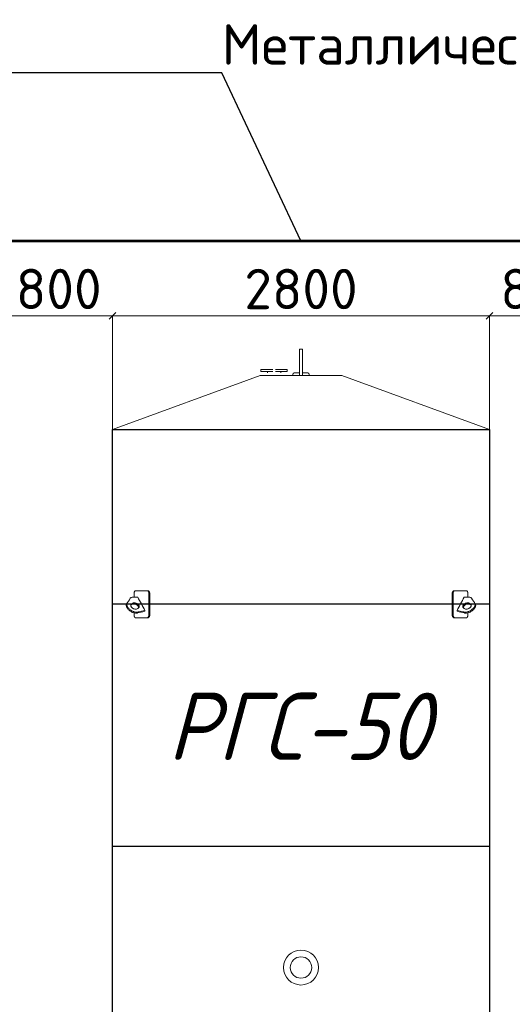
# Model space of a CAD drawing. Header units: millimetres. Extents: x -34827 to 118056, y 11959 to 116489.
# Tile 28 of 105: x 34865 to 38525, y 28019 to 35337. Entities that reach past the tile are written whole.
import ezdxf
from ezdxf import colors
from ezdxf.entities.mleader import LeaderData, LeaderLine
from ezdxf.math import Vec2, Vec3

# ---------------------------------------------------------------- set-up
doc = ezdxf.new("R2010")
doc.units = ezdxf.units.MM
doc.layers.add('Размеры', color=7, linetype='Continuous', lineweight=15)
doc.layers.add('Резервуар', color=7, linetype='Continuous')
doc.styles.get("Standard").update_dxf_attribs({"font": 'isocpeur.ttf'})
doc.styles.add('Геннадий 1000', font='isocpeur.ttf', dxfattribs={"height": 300})
doc.styles.add('СПДС B', font='isocpeur.ttf', dxfattribs={"width": 0.9, "oblique": 15, "height": 50})
doc.dimstyles.new('Размер 1000', dxfattribs={"dimtxt": 300, "dimasz": 50, "dimexe": 0.18, "dimexo": 0.0625, "dimgap": 50, "dimtad": 1, "dimdec": 0, "dimrnd": 1, "dimzin": 0, "dimdsep": 46, "dimtxsty": 'Standard', "dimblk": 'OBLIQUE', "dimcen": -0.09, "dimclrd": 5, "dimclre": 5, "dimclrt": 5, "dimadec": 0, "dimazin": 0, "dimtfac": 1, "dimtdec": 0, "dimtofl": 0, "dimtmove": 0, "dimatfit": 3, "dimldrblk": 'OBLIQUE', "dimfxl": 1, "dimtolj": 1, "dimtzin": 0, "dimlwd": 13, "dimlwe": 13, "dimarcsym": 0})

# ---------------------------------------------------------------- blocks, each defined once
blk = doc.blocks.new('_Oblique')
at = {"color": 0, "linetype": 'ByBlock', "lineweight": -2}
blk.add_line((-0.5, -0.5), (0.5, 0.5), dxfattribs=at)
blk = doc.blocks.new('*D27')
at = {"color": 5, "lineweight": 13, "transparency": 16777216}
for p, q in [((34755.2, 32292.7), (34755.2, 33136.2)), ((34755.2, 33136), (35555.2, 33136)), ((35555.2, 32292.7), (35555.2, 33136.2))]:
    blk.add_line(p, q, dxfattribs=at)
at = {"layer": 'Defpoints', "color": 0, "transparency": 16777216}
for p in [(35555.2, 33136), (34755.2, 32292.6), (35555.2, 32292.6)]:
    blk.add_point(p, dxfattribs=at)
at = {"color": 5, "lineweight": 13, "transparency": 16777216, "xscale": 50, "yscale": 50, "zscale": 50, "rotation": 180}
blk.add_blockref('_Oblique', (34755.2, 33136), dxfattribs=at)
at = {"color": 5, "lineweight": 13, "transparency": 16777216, "xscale": 50, "yscale": 50, "zscale": 50}
blk.add_blockref('_Oblique', (35555.2, 33136), dxfattribs=at)
at = {"color": 5, "transparency": 16777216, "insert": (35155.2, 33336), "char_height": 300, "attachment_point": 5}
blk.add_mtext('\\A1;800', dxfattribs=at)
blk = doc.blocks.new('*D28')
at = {"color": 5, "lineweight": 13, "transparency": 16777216}
for p, q in [((35555.2, 32292.7), (35555.2, 33135.8)), ((35555.2, 33135.6), (38355.2, 33135.6)), ((38355.2, 32292.7), (38355.2, 33135.8))]:
    blk.add_line(p, q, dxfattribs=at)
at = {"layer": 'Defpoints', "color": 0, "transparency": 16777216}
for p in [(38355.2, 33135.6), (35555.2, 32292.6), (38355.2, 32292.6)]:
    blk.add_point(p, dxfattribs=at)
at = {"color": 5, "lineweight": 13, "transparency": 16777216, "xscale": 50, "yscale": 50, "zscale": 50, "rotation": 180}
blk.add_blockref('_Oblique', (35555.2, 33135.6), dxfattribs=at)
at = {"color": 5, "lineweight": 13, "transparency": 16777216, "xscale": 50, "yscale": 50, "zscale": 50}
blk.add_blockref('_Oblique', (38355.2, 33135.6), dxfattribs=at)
at = {"color": 5, "transparency": 16777216, "insert": (36955.2, 33335.6), "char_height": 300, "attachment_point": 5}
blk.add_mtext('\\A1;2800', dxfattribs=at)
blk = doc.blocks.new('*D29')
at = {"color": 5, "lineweight": 13, "transparency": 16777216}
for p, q in [((38355.2, 32292.7), (38355.2, 33135.8)), ((38355.2, 33135.6), (39155.2, 33135.6)), ((39155.2, 32292.7), (39155.2, 33135.8))]:
    blk.add_line(p, q, dxfattribs=at)
at = {"layer": 'Defpoints', "color": 0, "transparency": 16777216}
for p in [(39155.2, 33135.6), (38355.2, 32292.6), (39155.2, 32292.6)]:
    blk.add_point(p, dxfattribs=at)
at = {"color": 5, "lineweight": 13, "transparency": 16777216, "xscale": 50, "yscale": 50, "zscale": 50, "rotation": 180}
blk.add_blockref('_Oblique', (38355.2, 33135.6), dxfattribs=at)
at = {"color": 5, "lineweight": 13, "transparency": 16777216, "xscale": 50, "yscale": 50, "zscale": 50}
blk.add_blockref('_Oblique', (39155.2, 33135.6), dxfattribs=at)
at = {"color": 5, "transparency": 16777216, "insert": (38755.2, 33335.6), "char_height": 300, "attachment_point": 5}
blk.add_mtext('\\A1;800', dxfattribs=at)
blk = doc.blocks.new('_None')

msp = doc.modelspace()

# ---------------------------------------------------------------- linework, layer by layer
at = {"lineweight": 53}
msp.add_lwpolyline([(30055.2173, 33692.6047), (43855.2173, 33692.6047), (43855.2173, 21692.6047), (30055.2173, 21692.6047)], close=True, dxfattribs=at)
at = {"layer": 'Размеры', "color": 6}
for radius in [130, 79.5]:
    msp.add_circle((36955.2173, 28292.6047), radius, dxfattribs=at)
at = {"layer": 'Резервуар', "color": 6, "lineweight": 20}
for p, q in [((36705.2173, 32711.6047), (36705.2173, 32721.6047)), ((36805.2173, 32711.6047), (36805.2173, 32721.6047))]:
    msp.add_line(p, q, dxfattribs=at)
at = {"layer": 'Резервуар', "color": 6}
for p, q in [((38355.2173, 30992.6047), (35555.2173, 30992.6047)), ((38355.2173, 29192.6047), (35555.2173, 29192.6047))]:
    msp.add_line(p, q, dxfattribs=at)
at = {"layer": 'Резервуар', "color": 6, "lineweight": 20}
for points in [[(36945.2173, 32692.6047), (36945.2173, 32887.6047), (36965.2173, 32887.6047), (36965.2173, 32692.6047)], [(36745.2173, 32737.6047), (36657.2173, 32737.6047), (36657.2173, 32721.6047), (36745.2173, 32721.6047)], [(36765.2173, 32737.6047), (36853.2173, 32737.6047), (36853.2173, 32721.6047), (36765.2173, 32721.6047)], [(35555.2173, 32292.6047), (36651.6227, 32692.6047), (37258.8119, 32692.6047), (38355.2173, 32292.6047)]]:
    msp.add_lwpolyline(points, dxfattribs=at)
for points in [[(36895.2173, 32692.6047), (36895.2173, 32701.6047, -0.414213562), (36905.2173, 32711.6047), (36945.2173, 32711.6047)], [(36965.2173, 32711.6047), (37005.2173, 32711.6047, -0.414213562), (37015.2173, 32701.6047), (37015.2173, 32692.6047)]]:
    msp.add_lwpolyline(points, format="xyb", dxfattribs=at)
at = {"layer": 'Резервуар', "color": 6}
msp.add_lwpolyline([(35555.2173, 24292.6047), (35555.2173, 32292.6047), (38355.2173, 32292.6047), (38355.2173, 24292.6047)], close=True, dxfattribs=at)
at = {"layer": 'Резервуар', "color": 6, "lineweight": 20}
for points, knots in [([(35795.8434, 30947.245), (35794.5532, 30944.888), (35793.263, 30942.5309), (35791.9728, 30940.1739), (35775.6735, 30936.1394), (35759.3743, 30932.105), (35743.0751, 30928.0705), (35741.8801, 30927.8116), (35737.8733, 30926.9436), (35730.429, 30926.581), (35720.5335, 30927.5704), (35709.7324, 30930.265), (35698.642, 30934.6511), (35688.0595, 30940.4901), (35678.6979, 30947.3084), (35670.9634, 30954.6131), (35664.9705, 30962.0348), (35660.6945, 30969.3311), (35658.0509, 30976.3538), (35657.0274, 30982.9643), (35657.4409, 30989.143), (35659.0248, 30992.7234), (35659.796, 30994.4665), (35668.8986, 31008.6377), (35678.0012, 31022.809), (35687.1038, 31036.9802), (35688.3922, 31038.4772), (35690.7408, 31041.206), (35697.3039, 31044.3712), (35702.5069, 31044.7645), (35706.0909, 31045.0354), (35718.1654, 31045.0354), (35730.2399, 31045.0354), (35742.3144, 31045.0354), (35760.1574, 31012.4386), (35778.0004, 30979.8418), (35795.8434, 30947.245), (35779.5441, 30943.2105), (35763.2449, 30939.176), (35746.9457, 30935.1415), (35745.7507, 30934.8827), (35741.7439, 30934.0147), (35734.2996, 30933.6521), (35724.404, 30934.6414), (35713.603, 30937.336), (35702.5126, 30941.7222), (35691.9301, 30947.5612), (35682.5685, 30954.3795), (35674.834, 30961.6841), (35668.8411, 30969.1059), (35664.5651, 30976.4022), (35661.9215, 30983.4249), (35660.898, 30990.0354), (35661.2375, 30995.108), (35662.112, 30997.7608), (35662.3958, 30998.514)], [0, 0, 0, 0, 1, 1, 1, 2, 2, 2, 2.036658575, 2.122919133, 2.22207377, 2.334181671, 2.455718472, 2.578885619, 2.695792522, 2.802239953, 2.897153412, 2.980999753, 3.054971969, 3.12077204, 3.180650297, 3.237462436, 3.237462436, 3.237462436, 4.237462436, 4.237462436, 4.237462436, 4.296097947, 4.344350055, 4.451166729, 4.451166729, 4.451166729, 5.451166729, 5.451166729, 5.451166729, 6.451166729, 6.451166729, 6.451166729, 7.451166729, 7.451166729, 7.451166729, 7.487825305, 7.574085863, 7.6732405, 7.7853484, 7.906885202, 8.030052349, 8.146959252, 8.253406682, 8.348320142, 8.432166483, 8.506138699, 8.571938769, 8.631817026, 8.65596226, 8.65596226, 8.65596226, 8.65596226]), ([(35715.3723, 31045.0354), (35715.3723, 31054.2252), (35715.3723, 31063.4149), (35715.3723, 31072.6047), (35715.3723, 31073.5485), (35715.4279, 31075.16), (35715.6284, 31077.2817), (35715.8929, 31079.15), (35716.2603, 31081.0452), (35716.7299, 31082.848), (35717.2454, 31084.4282), (35717.7552, 31085.7326), (35718.3142, 31086.9385), (35718.8958, 31088.005), (35719.5914, 31089.0876), (35720.2953, 31089.984), (35721.1779, 31090.8992), (35721.9195, 31091.4915), (35722.6699, 31091.9415), (35723.0714, 31092.1341), (35723.5006, 31092.3053), (35723.8888, 31092.4316), (35724.4418, 31092.5526), (35724.8827, 31092.599), (35725.1645, 31092.6047), (35725.2309, 31092.6047), (35754.4394, 31092.6047), (35783.6479, 31092.6047), (35812.8564, 31092.6047)], [0, 0, 0, 0, 1, 1, 1, 1.090129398, 1.153904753, 1.206147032, 1.27577862, 1.348381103, 1.400985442, 1.457045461, 1.507643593, 1.559393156, 1.609163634, 1.677663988, 1.720267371, 1.800935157, 1.83142901, 1.870864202, 1.880287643, 1.915806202, 1.946869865, 1.987516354, 2, 2, 2, 3, 3, 3, 3]), ([(35824.8492, 31072.6047), (35824.8492, 31019.2713), (35824.8492, 30965.938), (35824.8492, 30912.6047), (35824.8492, 30911.7656), (35824.7877, 30910.1541), (35824.5486, 30908.0283), (35824.244, 30906.2955), (35823.8728, 30904.6644), (35823.3866, 30902.9968), (35822.7677, 30901.3325), (35822.1193, 30899.9036), (35821.4482, 30898.659), (35820.7424, 30897.5452), (35819.9485, 30896.4788), (35819.0705, 30895.4946), (35818.2037, 30894.7041), (35817.3574, 30894.0664), (35816.6451, 30893.6281), (35815.9212, 30893.2679), (35815.4385, 30893.0752), (35814.9233, 30892.904), (35814.458, 30892.7777), (35813.8361, 30892.6639), (35813.3107, 30892.6132), (35812.9757, 30892.6047), (35812.8564, 30892.6047), (35814.9793, 30892.6047), (35817.1022, 30892.6047), (35819.2251, 30892.6047), (35819.6612, 30892.6047), (35820.4708, 30892.6797), (35821.6503, 30892.9936), (35822.6873, 30893.4415), (35823.631, 30893.9995), (35824.4745, 30894.6239), (35825.1754, 30895.2527), (35825.85, 30895.9494), (35826.5788, 30896.8082), (35827.5026, 30898.1127), (35828.4027, 30899.7051), (35829.1288, 30901.3203), (35829.6882, 30902.8235), (35830.1438, 30904.3065), (35830.575, 30906.0743), (35830.8567, 30907.6643), (35831.0961, 30909.5816), (35831.2003, 30911.1017), (35831.2173, 30912.2888), (35831.2173, 30912.6047), (35831.2173, 30965.938), (35831.2173, 31019.2713), (35831.2173, 31072.6047), (35831.2173, 31073.4438), (35831.1558, 31075.0552), (35830.9167, 31077.1811), (35830.6122, 31078.9139), (35830.2409, 31080.545), (35829.7547, 31082.2126), (35829.1359, 31083.8769), (35828.4874, 31085.3057), (35827.8164, 31086.5503), (35827.1106, 31087.6641), (35826.3167, 31088.7305), (35825.4388, 31089.7147), (35824.572, 31090.5052), (35823.7258, 31091.1429), (35823.0135, 31091.5813), (35822.2897, 31091.9415), (35821.807, 31092.1341), (35821.2918, 31092.3053), (35820.8266, 31092.4316), (35820.2047, 31092.5454), (35819.6794, 31092.5961), (35819.3445, 31092.6047), (35819.2251, 31092.6047), (35817.1022, 31092.6047), (35814.9793, 31092.6047), (35812.8564, 31092.6047), (35813.2925, 31092.6047), (35814.1021, 31092.5296), (35815.2818, 31092.2158), (35816.3188, 31091.7678), (35817.2626, 31091.2099), (35818.1062, 31090.5854), (35818.8071, 31089.9567), (35819.4818, 31089.2599), (35820.2106, 31088.4011), (35821.1345, 31087.0967), (35822.0346, 31085.5042), (35822.7607, 31083.889), (35823.3201, 31082.3858), (35823.7756, 31080.9028), (35824.2069, 31079.135), (35824.4886, 31077.5451), (35824.728, 31075.6277), (35824.8322, 31074.1076), (35824.8492, 31072.9205), (35824.8492, 31072.6047)], [0, 0, 0, 0, 1, 1, 1, 1.080128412, 1.153904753, 1.206147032, 1.252313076, 1.32023682, 1.382728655, 1.438760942, 1.490849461, 1.54211593, 1.593097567, 1.652841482, 1.71027634, 1.750312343, 1.800935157, 1.83142901, 1.870864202, 1.880287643, 1.915806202, 1.946869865, 1.981143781, 2, 2, 2, 3, 3, 3, 3.070109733, 3.130030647, 3.19123557, 3.241266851, 3.28981091, 3.33831552, 3.367962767, 3.416097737, 3.48018008, 3.560174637, 3.62422589, 3.672298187, 3.728683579, 3.782936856, 3.854166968, 3.88661906, 3.969832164, 4, 4, 4, 5, 5, 5, 5.080128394, 5.153904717, 5.206146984, 5.252313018, 5.320236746, 5.382728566, 5.438760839, 5.490849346, 5.542115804, 5.593097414, 5.652841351, 5.710276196, 5.750312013, 5.800934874, 5.831428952, 5.870863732, 5.880286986, 5.915805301, 5.946869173, 5.981143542, 6, 6, 6, 7, 7, 7, 7.070109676, 7.130029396, 7.191234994, 7.241266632, 7.289810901, 7.338315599, 7.367962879, 7.416097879, 7.480180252, 7.560174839, 7.624226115, 7.672298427, 7.728683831, 7.78293711, 7.854167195, 7.886619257, 7.969832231, 8, 8, 8, 8]), ([(38085.5854, 31072.6047), (38085.5854, 31019.2713), (38085.5854, 30965.938), (38085.5854, 30912.6047), (38085.5854, 30911.7656), (38085.6469, 30910.1541), (38085.886, 30908.0283), (38086.1905, 30906.2955), (38086.5618, 30904.6644), (38087.048, 30902.9968), (38087.6668, 30901.3325), (38088.3153, 30899.9036), (38088.9864, 30898.659), (38089.6922, 30897.5452), (38090.4861, 30896.4788), (38091.364, 30895.4946), (38092.2308, 30894.7041), (38093.0772, 30894.0664), (38093.7895, 30893.6281), (38094.5134, 30893.2679), (38094.996, 30893.0752), (38095.5113, 30892.904), (38095.9766, 30892.7777), (38096.5985, 30892.6639), (38097.1239, 30892.6132), (38097.4588, 30892.6047), (38097.5782, 30892.6047), (38095.4553, 30892.6047), (38093.3324, 30892.6047), (38091.2095, 30892.6047), (38090.7734, 30892.6047), (38089.9638, 30892.6797), (38088.7843, 30892.9936), (38087.7473, 30893.4415), (38086.8036, 30893.9995), (38085.9601, 30894.6239), (38085.2592, 30895.2527), (38084.5846, 30895.9494), (38083.8558, 30896.8082), (38082.932, 30898.1127), (38082.0319, 30899.7051), (38081.3058, 30901.3203), (38080.7464, 30902.8235), (38080.2908, 30904.3065), (38079.8596, 30906.0743), (38079.5779, 30907.6643), (38079.3385, 30909.5816), (38079.2343, 30911.1017), (38079.2173, 30912.2888), (38079.2173, 30912.6047), (38079.2173, 30965.938), (38079.2173, 31019.2713), (38079.2173, 31072.6047), (38079.2173, 31073.4438), (38079.2788, 31075.0552), (38079.5179, 31077.1811), (38079.8224, 31078.9139), (38080.1937, 31080.545), (38080.6799, 31082.2126), (38081.2987, 31083.8769), (38081.9471, 31085.3057), (38082.6182, 31086.5503), (38083.324, 31087.6641), (38084.1179, 31088.7305), (38084.9958, 31089.7147), (38085.8625, 31090.5052), (38086.7088, 31091.1429), (38087.4211, 31091.5813), (38088.1449, 31091.9415), (38088.6275, 31092.1341), (38089.1428, 31092.3053), (38089.608, 31092.4316), (38090.2299, 31092.5454), (38090.7552, 31092.5961), (38091.0901, 31092.6047), (38091.2095, 31092.6047), (38093.3324, 31092.6047), (38095.4553, 31092.6047), (38097.5782, 31092.6047), (38097.1421, 31092.6047), (38096.3325, 31092.5296), (38095.1528, 31092.2158), (38094.1157, 31091.7678), (38093.1719, 31091.2099), (38092.3284, 31090.5854), (38091.6275, 31089.9567), (38090.9528, 31089.2599), (38090.224, 31088.4011), (38089.3001, 31087.0967), (38088.4, 31085.5042), (38087.6739, 31083.889), (38087.1145, 31082.3858), (38086.6589, 31080.9028), (38086.2277, 31079.135), (38085.946, 31077.5451), (38085.7066, 31075.6277), (38085.6024, 31074.1076), (38085.5854, 31072.9205), (38085.5854, 31072.6047)], [0, 0, 0, 0, 1, 1, 1, 1.080128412, 1.153904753, 1.206147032, 1.252313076, 1.32023682, 1.382728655, 1.438760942, 1.490849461, 1.54211593, 1.593097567, 1.652841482, 1.71027634, 1.750312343, 1.800935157, 1.83142901, 1.870864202, 1.880287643, 1.915806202, 1.946869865, 1.981143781, 2, 2, 2, 3, 3, 3, 3.070109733, 3.130030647, 3.19123557, 3.241266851, 3.28981091, 3.33831552, 3.367962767, 3.416097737, 3.48018008, 3.560174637, 3.62422589, 3.672298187, 3.728683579, 3.782936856, 3.854166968, 3.88661906, 3.969832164, 4, 4, 4, 5, 5, 5, 5.080128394, 5.153904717, 5.206146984, 5.252313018, 5.320236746, 5.382728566, 5.438760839, 5.490849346, 5.542115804, 5.593097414, 5.652841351, 5.710276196, 5.750312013, 5.800934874, 5.831428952, 5.870863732, 5.880286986, 5.915805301, 5.946869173, 5.981143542, 6, 6, 6, 7, 7, 7, 7.070109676, 7.130029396, 7.191234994, 7.241266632, 7.289810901, 7.338315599, 7.367962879, 7.416097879, 7.480180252, 7.560174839, 7.624226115, 7.672298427, 7.728683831, 7.78293711, 7.854167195, 7.886619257, 7.969832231, 8, 8, 8, 8]), ([(38195.0623, 31045.0354), (38195.0623, 31054.2252), (38195.0623, 31063.4149), (38195.0623, 31072.6047), (38195.0623, 31073.5485), (38195.0066, 31075.16), (38194.8062, 31077.2817), (38194.5417, 31079.15), (38194.1743, 31081.0452), (38193.7047, 31082.848), (38193.1892, 31084.4282), (38192.6794, 31085.7326), (38192.1203, 31086.9385), (38191.5388, 31088.005), (38190.8432, 31089.0876), (38190.1393, 31089.984), (38189.2567, 31090.8992), (38188.5151, 31091.4915), (38187.7647, 31091.9415), (38187.3632, 31092.1341), (38186.9339, 31092.3053), (38186.5457, 31092.4316), (38185.9928, 31092.5526), (38185.5518, 31092.599), (38185.2701, 31092.6047), (38185.2037, 31092.6047), (38155.9952, 31092.6047), (38126.7867, 31092.6047), (38097.5782, 31092.6047)], [0, 0, 0, 0, 1, 1, 1, 1.090129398, 1.153904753, 1.206147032, 1.27577862, 1.348381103, 1.400985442, 1.457045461, 1.507643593, 1.559393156, 1.609163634, 1.677663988, 1.720267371, 1.800935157, 1.83142901, 1.870864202, 1.880287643, 1.915806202, 1.946869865, 1.987516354, 2, 2, 2, 3, 3, 3, 3]), ([(38114.5912, 30947.245), (38115.8814, 30944.888), (38117.1716, 30942.5309), (38118.4618, 30940.1739), (38134.761, 30936.1394), (38151.0603, 30932.105), (38167.3595, 30928.0705), (38168.5545, 30927.8116), (38172.5613, 30926.9436), (38180.0056, 30926.581), (38189.9011, 30927.5704), (38200.7022, 30930.265), (38211.7926, 30934.6511), (38222.3751, 30940.4901), (38231.7367, 30947.3084), (38239.4712, 30954.6131), (38245.4641, 30962.0348), (38249.74, 30969.3311), (38252.3837, 30976.3538), (38253.4072, 30982.9643), (38252.9937, 30989.143), (38251.4098, 30992.7234), (38250.6386, 30994.4665), (38241.536, 31008.6377), (38232.4334, 31022.809), (38223.3307, 31036.9802), (38222.0424, 31038.4772), (38219.6938, 31041.206), (38213.1307, 31044.3712), (38207.9277, 31044.7645), (38204.3437, 31045.0354), (38192.2692, 31045.0354), (38180.1947, 31045.0354), (38168.1202, 31045.0354), (38150.2772, 31012.4386), (38132.4342, 30979.8418), (38114.5912, 30947.245), (38130.8905, 30943.2105), (38147.1897, 30939.176), (38163.4889, 30935.1415), (38164.6839, 30934.8827), (38168.6907, 30934.0147), (38176.135, 30933.6521), (38186.0305, 30934.6414), (38196.8316, 30937.336), (38207.922, 30941.7222), (38218.5045, 30947.5612), (38227.8661, 30954.3795), (38235.6006, 30961.6841), (38241.5935, 30969.1059), (38245.8694, 30976.4022), (38248.5131, 30983.4249), (38249.5366, 30990.0354), (38249.1971, 30995.108), (38248.3226, 30997.7608), (38248.0388, 30998.514)], [0, 0, 0, 0, 1, 1, 1, 2, 2, 2, 2.036658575, 2.122919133, 2.22207377, 2.334181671, 2.455718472, 2.578885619, 2.695792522, 2.802239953, 2.897153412, 2.980999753, 3.054971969, 3.12077204, 3.180650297, 3.237462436, 3.237462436, 3.237462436, 4.237462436, 4.237462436, 4.237462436, 4.296097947, 4.344350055, 4.451166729, 4.451166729, 4.451166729, 5.451166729, 5.451166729, 5.451166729, 6.451166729, 6.451166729, 6.451166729, 7.451166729, 7.451166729, 7.451166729, 7.487825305, 7.574085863, 7.6732405, 7.7853484, 7.906885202, 8.030052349, 8.146959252, 8.253406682, 8.348320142, 8.432166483, 8.506138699, 8.571938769, 8.631817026, 8.65596226, 8.65596226, 8.65596226, 8.65596226]), ([(35748.4985, 30965.8633), (35749.5964, 30966.7337), (35752.0473, 30968.6767), (35753.6146, 30973.2586), (35753.1824, 30978.2076), (35751.2128, 30983.157), (35747.6277, 30988.285), (35742.384, 30993.343), (35735.6574, 30997.8487), (35728.0874, 31001.1729), (35720.5817, 31002.9262), (35714.0367, 31002.99), (35709.4067, 31001.9552), (35707.254, 31000.7292), (35706.6065, 31000.3604), (35702.7624, 30997.8848), (35698.9184, 30995.4091), (35695.0743, 30992.9335), (35693.9764, 30992.0631), (35691.5255, 30990.12), (35689.9582, 30985.5382), (35690.3904, 30980.5892), (35692.3601, 30975.6397), (35695.945, 30970.512), (35701.1893, 30965.4525), (35707.9133, 30960.9532), (35715.4935, 30957.6048), (35722.9407, 30955.9355), (35730.3245, 30955.6064), (35734.6501, 30957.4494), (35736.9663, 30958.4363), (35740.8104, 30960.912), (35744.6544, 30963.3876), (35748.4985, 30965.8633)], [0, 0, 0, 0, 0.041440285, 0.092509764, 0.136737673, 0.188598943, 0.250358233, 0.323169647, 0.405938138, 0.491962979, 0.569936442, 0.635369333, 0.68721333, 0.709517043, 0.709517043, 0.709517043, 1.709517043, 1.709517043, 1.709517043, 1.750957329, 1.802026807, 1.846254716, 1.898115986, 1.959875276, 2.03268669, 2.115455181, 2.201480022, 2.279453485, 2.344107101, 2.41863584, 2.41863584, 2.41863584, 3.41863584, 3.41863584, 3.41863584, 3.41863584]), ([(35749.4497, 30966.6285), (35749.5814, 30968.0441), (35749.286, 30971.2014), (35747.3422, 30976.0859), (35743.7571, 30981.214), (35738.5134, 30986.272), (35731.7868, 30990.7776), (35724.2168, 30994.1018), (35716.7111, 30995.8551), (35710.1661, 30995.919), (35705.5361, 30994.8842), (35703.3834, 30993.6581), (35702.7359, 30993.2893), (35698.8918, 30990.8137), (35695.0478, 30988.3381), (35691.2037, 30985.8624), (35690.8897, 30985.6382), (35690.5757, 30985.4141), (35690.2616, 30985.1899)], [0, 0, 0, 0, 0.042158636, 0.094019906, 0.155779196, 0.22859061, 0.311359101, 0.397383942, 0.475357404, 0.540790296, 0.592634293, 0.614938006, 0.614938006, 0.614938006, 1.614938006, 1.614938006, 1.614938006, 2.614938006, 2.614938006, 2.614938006, 2.614938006]), ([(38161.9361, 30965.8633), (38160.8382, 30966.7337), (38158.3872, 30968.6767), (38156.82, 30973.2586), (38157.2522, 30978.2076), (38159.2218, 30983.157), (38162.8069, 30988.285), (38168.0505, 30993.343), (38174.7772, 30997.8487), (38182.3472, 31001.1729), (38189.8529, 31002.9262), (38196.3979, 31002.99), (38201.0279, 31001.9552), (38203.1806, 31000.7292), (38203.8281, 31000.3604), (38207.6722, 30997.8848), (38211.5162, 30995.4091), (38215.3603, 30992.9335), (38216.4582, 30992.0631), (38218.9091, 30990.12), (38220.4764, 30985.5382), (38220.0442, 30980.5892), (38218.0745, 30975.6397), (38214.4896, 30970.512), (38209.2453, 30965.4525), (38202.5213, 30960.9532), (38194.9411, 30957.6048), (38187.4939, 30955.9355), (38180.1101, 30955.6064), (38175.7845, 30957.4494), (38173.4683, 30958.4363), (38169.6242, 30960.912), (38165.7801, 30963.3876), (38161.9361, 30965.8633)], [0, 0, 0, 0, 0.041440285, 0.092509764, 0.136737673, 0.188598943, 0.250358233, 0.323169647, 0.405938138, 0.491962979, 0.569936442, 0.635369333, 0.68721333, 0.709517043, 0.709517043, 0.709517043, 1.709517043, 1.709517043, 1.709517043, 1.750957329, 1.802026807, 1.846254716, 1.898115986, 1.959875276, 2.03268669, 2.115455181, 2.201480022, 2.279453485, 2.344107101, 2.41863584, 2.41863584, 2.41863584, 3.41863584, 3.41863584, 3.41863584, 3.41863584]), ([(38160.9849, 30966.6285), (38160.8531, 30968.0441), (38161.1486, 30971.2014), (38163.0924, 30976.0859), (38166.6775, 30981.214), (38171.9211, 30986.272), (38178.6478, 30990.7776), (38186.2178, 30994.1018), (38193.7235, 30995.8551), (38200.2685, 30995.919), (38204.8985, 30994.8842), (38207.0512, 30993.6581), (38207.6987, 30993.2893), (38211.5427, 30990.8137), (38215.3868, 30988.3381), (38219.2309, 30985.8624), (38219.5449, 30985.6382), (38219.8589, 30985.4141), (38220.1729, 30985.1899)], [0, 0, 0, 0, 0.042158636, 0.094019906, 0.155779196, 0.22859061, 0.311359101, 0.397383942, 0.475357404, 0.540790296, 0.592634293, 0.614938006, 0.614938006, 0.614938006, 1.614938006, 1.614938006, 1.614938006, 2.614938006, 2.614938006, 2.614938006, 2.614938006]), ([(35812.8564, 30892.6047), (35783.6479, 30892.6047), (35754.4394, 30892.6047), (35725.2309, 30892.6047), (35724.8644, 30892.6047), (35724.1858, 30892.6797), (35723.2013, 30892.9936), (35722.3395, 30893.4415), (35721.5579, 30893.9995), (35720.8617, 30894.6239), (35720.2848, 30895.2527), (35719.7309, 30895.9494), (35719.1339, 30896.8082), (35718.3794, 30898.1127), (35717.647, 30899.7051), (35717.0581, 30901.3203), (35716.6053, 30902.8236), (35716.2372, 30904.3065), (35715.8894, 30906.0744), (35715.6625, 30907.6643), (35715.4619, 30909.6597), (35715.3826, 30911.1814), (35715.3723, 30912.3685), (35715.3723, 30912.6047), (35715.3723, 30918.0454), (35715.3723, 30923.4861), (35715.3723, 30928.9269)], [0, 0, 0, 0, 1, 1, 1, 1.070109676, 1.130029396, 1.191234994, 1.241266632, 1.289810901, 1.338315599, 1.367962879, 1.416097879, 1.480180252, 1.560174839, 1.624226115, 1.672298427, 1.728683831, 1.78293711, 1.854167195, 1.886619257, 1.977442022, 2, 2, 2, 3, 3, 3, 3]), ([(38097.5782, 30892.6047), (38126.7867, 30892.6047), (38155.9952, 30892.6047), (38185.2037, 30892.6047), (38185.5702, 30892.6047), (38186.2488, 30892.6797), (38187.2333, 30892.9936), (38188.0951, 30893.4415), (38188.8766, 30893.9995), (38189.5729, 30894.6239), (38190.1497, 30895.2527), (38190.7037, 30895.9494), (38191.3007, 30896.8082), (38192.0552, 30898.1127), (38192.7876, 30899.7051), (38193.3765, 30901.3203), (38193.8293, 30902.8236), (38194.1974, 30904.3065), (38194.5452, 30906.0744), (38194.7721, 30907.6643), (38194.9727, 30909.6597), (38195.052, 30911.1814), (38195.0623, 30912.3685), (38195.0623, 30912.6047), (38195.0623, 30918.0454), (38195.0623, 30923.4861), (38195.0623, 30928.9269)], [0, 0, 0, 0, 1, 1, 1, 1.070109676, 1.130029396, 1.191234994, 1.241266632, 1.289810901, 1.338315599, 1.367962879, 1.416097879, 1.480180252, 1.560174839, 1.624226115, 1.672298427, 1.728683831, 1.78293711, 1.854167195, 1.886619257, 1.977442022, 2, 2, 2, 3, 3, 3, 3])]:
    msp.add_open_spline(points, degree=3, knots=knots, dxfattribs=at)

# ---------------------------------------------------------------- texts
at = {"layer": 'Резервуар', "color": 6, "insert": (35964.7514, 30335.2835), "char_height": 500, "attachment_point": 1, "style": 'СПДС B'}
msp.add_mtext_dynamic_manual_height_columns('\\pxql;РГС-50', width=839.639194, gutter_width=1250, heights=[0], dxfattribs=at)

# ---------------------------------------------------------------- dimensions: what is measured, and where the dimension line sits
for base, p1, p2, picture, middle in [((35555.2173, 33136.028), (34755.2173, 32292.6047), (35555.2173, 32292.6047), '*D27', (35155.2173, 33336.028)), ((38355.2173, 33135.648), (35555.2173, 32292.6047), (38355.2173, 32292.6047), '*D28', (36955.2173, 33335.648)), ((39155.2173, 33135.648), (38355.2173, 32292.6047), (39155.2173, 32292.6047), '*D29', (38755.2173, 33335.648))]:
    dim = msp.add_linear_dim(base=base, p1=p1, p2=p2, dimstyle='Размер 1000')
    dim.commit()
    dim.dimension.update_dxf_attribs({"geometry": picture, "text_midpoint": middle})

# ---------------------------------------------------------------- leaders
ml = msp.add_multileader_mtext('Standard')
ml.set_content('Металлическое обвалование', color=256, style='Геннадий 1000')
ml.set_leader_properties(color=5)
ml.set_arrow_properties(name='NONE')
ml.build(insert=Vec2(0, 0))
ml.multileader.update_dxf_attribs({"text_left_attachment_type": 6, "text_right_attachment_type": 6, "dogleg_length": 0.05, "arrow_head_size": 100})
ctx = ml.context
ctx.base_point, ctx.char_height, ctx.arrow_head_size, ctx.landing_gap_size, ctx.plane_origin = Vec3(36367.0252, 34943.3076), 300, 100, 0, Vec3(35155.2173, 33692.6047)
ctx.left_attachment, ctx.right_attachment = 6, 6
notes = []
notes.append((ctx, [(0, (1, 1, 0), (36366.9752, 34943.3076), (1, 0), 0.05, [(0, [(36955.2173, 33692.6047)], 0, [])])]))
ctx.mtext.insert, ctx.mtext.flow_direction = Vec3(36367.0252, 35303.3076), 5
for ctx, leaders in notes:
    for number, flags, end, landing, length, lines in leaders:
        leader = LeaderData()
        leader.index, (leader.has_last_leader_line, leader.has_dogleg_vector, leader.attachment_direction) = number, flags
        leader.last_leader_point, leader.dogleg_vector, leader.dogleg_length = Vec3(end), Vec3(landing), length
        for number, points, colour, breaks in lines:
            line = LeaderLine()
            line.index, line.vertices, line.color, line.breaks = number, Vec3.list(points), colors.encode_raw_color(colour), breaks
            leader.lines.append(line)
        ctx.leaders.append(leader)

doc.saveas('drawing.dxf')
